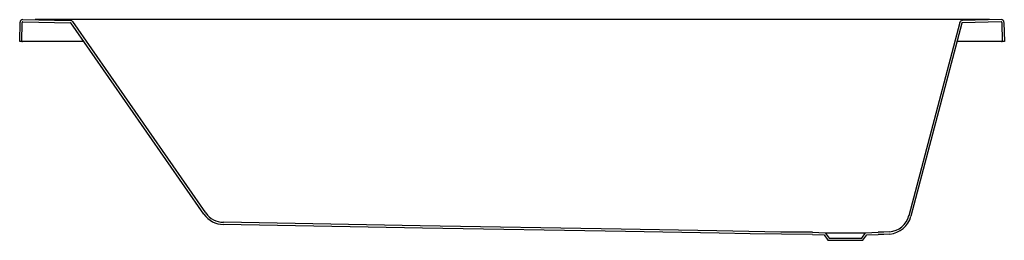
# Model space of a CAD drawing. Header units: millimetres. Extents: x 5411.8 to 5413.6, y 4642.27 to 4642.67.
import ezdxf

# ---------------------------------------------------------------- set-up
doc = ezdxf.new("R2010")
doc.units = ezdxf.units.MM
doc.layers.add('SANINDUSA', color=3, linetype='Continuous')

msp = doc.modelspace()

# ---------------------------------------------------------------- linework, layer by layer
at = {"layer": 'SANINDUSA'}
for p, q in [((5411.8017, 4642.6348), (5411.8023, 4642.6698)), ((5411.8057, 4642.6348), (5411.8063, 4642.6697)), ((5411.8073, 4642.6707), (5411.8947, 4642.6691)), ((5411.8074, 4642.6747), (5411.8948, 4642.6731)), ((5413.5761, 4642.6747), (5411.8299, 4642.6747)), ((5412.1388, 4642.318), (5411.8955, 4642.6687)), ((5413.5253, 4642.6684), (5413.4323, 4642.3143)), ((5413.5973, 4642.6747), (5413.5261, 4642.6731)), ((5413.5974, 4642.6707), (5413.5262, 4642.6691)), ((5413.5984, 4642.6697), (5413.5991, 4642.6348)), ((5413.6024, 4642.6697), (5413.6031, 4642.6348)), ((5411.8057, 4642.6348), (5411.8017, 4642.6348)), ((5411.8057, 4642.6348), (5411.8017, 4642.6348)), ((5411.8057, 4642.6348), (5411.8067, 4642.6348)), ((5411.9191, 4642.6348), (5411.8067, 4642.6348)), ((5413.5981, 4642.6348), (5413.5164, 4642.6348)), ((5413.5981, 4642.6348), (5413.5991, 4642.6348)), ((5413.6031, 4642.6348), (5413.5991, 4642.6348)), ((5413.2523, 4642.2808), (5413.2732, 4642.28)), ((5413.2524, 4642.2848), (5413.2753, 4642.284)), ((5413.2732, 4642.28), (5413.2803, 4642.2701)), ((5413.2753, 4642.284), (5413.3494, 4642.284)), ((5413.2753, 4642.284), (5413.2824, 4642.2741)), ((5413.2824, 4642.2741), (5413.3424, 4642.2741)), ((5413.3424, 4642.2741), (5413.3494, 4642.284)), ((5413.3444, 4642.2701), (5413.3515, 4642.28)), ((5413.3494, 4642.284), (5413.3724, 4642.2848)), ((5413.3515, 4642.28), (5413.3724, 4642.2808)), ((5413.2803, 4642.2701), (5413.3444, 4642.2701)), ((5413.2803, 4642.2701), (5413.3444, 4642.2701))]:
    msp.add_line(p, q, dxfattribs=at)
for points in [[(5412.1421, 4642.3203), (5411.8988, 4642.671)], [(5413.5214, 4642.6694), (5413.4284, 4642.3153)], [(5413.2523, 4642.2808), (5413.1953, 4642.2812), (5413.1383, 4642.2822), (5413.0813, 4642.2833), (5412.9103, 4642.2863), (5412.5386, 4642.2927), (5412.1742, 4642.2991)], [(5413.2524, 4642.2848), (5413.1939, 4642.2852), (5413.1355, 4642.2862), (5413.0771, 4642.2873), (5412.9018, 4642.2904), (5412.5344, 4642.2968), (5412.1743, 4642.3031)], [(5413.3931, 4642.2856), (5413.3828, 4642.285), (5413.3724, 4642.2848)], [(5413.3935, 4642.2817), (5413.3829, 4642.281), (5413.3724, 4642.2808)]]:
    msp.add_lwpolyline(points, dxfattribs=at)
for centre, radius, start, end in [((5411.8073, 4642.6697), 0.005, 88.9748, 179), ((5411.8073, 4642.6697), 0.001, 88.9748, 179), ((5411.8947, 4642.6681), 0.001, 34.7548, 88.9748), ((5411.8947, 4642.6681), 0.005, 34.7548, 88.9748), ((5413.5262, 4642.6681), 0.005, 91.2174, 165.2874), ((5413.5262, 4642.6681), 0.001, 91.2174, 165.2874), ((5413.5974, 4642.6697), 0.005, 1, 91.2174), ((5413.5974, 4642.6697), 0.001, 1, 91.2174), ((5412.175, 4642.3431), 0.044, 214.7548, 269), ((5412.175, 4642.3431), 0.04, 214.7548, 269), ((5413.3897, 4642.3255), 0.04, 274.847, 345.2874), ((5413.3897, 4642.3255), 0.044, 274.847, 345.2874)]:
    msp.add_arc(centre, radius, start, end, dxfattribs=at)

doc.saveas('drawing.dxf')
